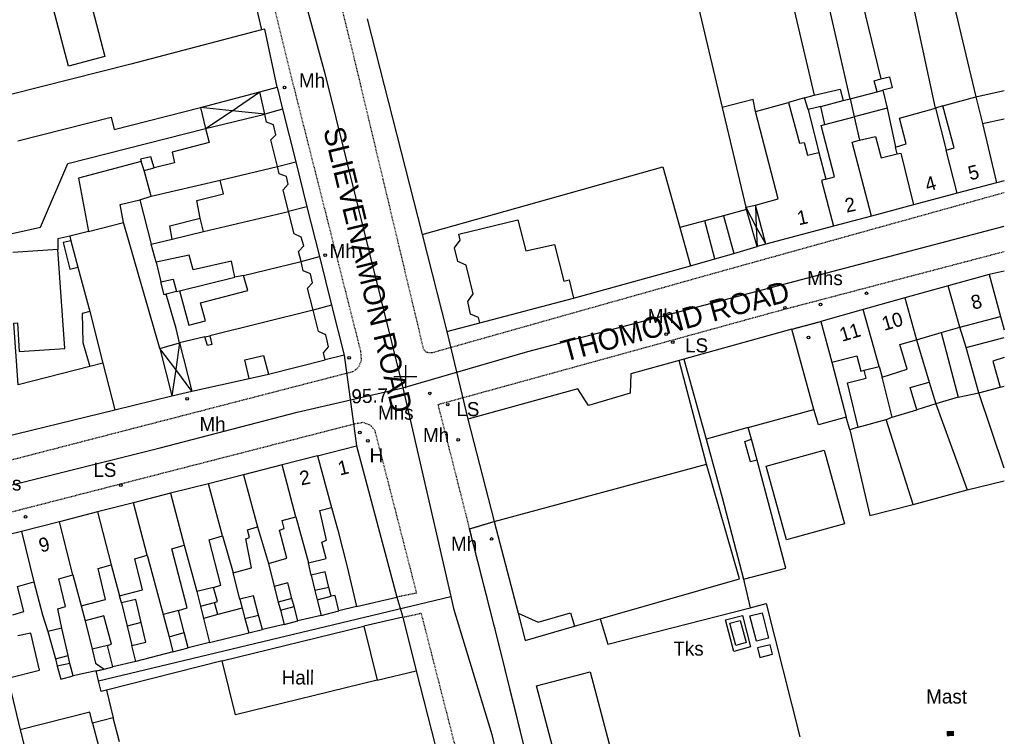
# Model space of a CAD drawing. Header units: metres. Extents: x 611948 to 1225781, y 656699 to 1316021.
# Tile 60 of 169: x 612608 to 612748, y 658414 to 658516. Entities that reach past the tile are written whole.
import ezdxf

# ---------------------------------------------------------------- set-up
doc = ezdxf.new("R2010")
doc.units = ezdxf.units.M
doc.linetypes.add('4696-11$0$PECK', pattern=[0.2, 0.1, -0.1])
for name, color, linetype in [('4696-11$0$BLD_INN_W', 253, 'Continuous'), ('4696-11$0$BLD_OTL_P', 253, 'Continuous'), ('4696-11$0$BLD_OTL_S', 253, 'Continuous'), ('4696-11$0$GEN_LIN_D', 253, 'Continuous'), ('4696-11$0$GEN_PCK_D', 253, '4696-11$0$PECK'), ('4696-11$0$HT_CTRL', 253, 'Continuous'), ('4696-11$0$OTHER_SYM', 253, 'Continuous'), ('4696-11$0$POLE_SYMB', 253, 'Continuous'), ('4696-11$0$ROADS', 253, 'Continuous'), ('4696-11$0$ROADS_CTR', 253, 'Continuous'), ('4696-11$0$ROADS_PCK', 253, '4696-11$0$PECK'), ('4696-11$0$TEXT', 253, 'Continuous')]:
    doc.layers.add(name, color=color, linetype=linetype)
doc.styles.add('4696-11$0$STANDARD', font='txt')

# ---------------------------------------------------------------- blocks, each defined once
blk = doc.blocks.new('4696-11$0$7', base_point=(160603.36571, 242323.240014))
blk.add_solid([(160602.823673, 242323.621135), (160603.847375, 242323.621135), (160602.826954, 242322.867264), (160603.847375, 242322.882888)])
blk = doc.blocks.new('4696-11$0$13', base_point=(160450.170478, 242323.105036))
blk.add_circle((160450.170478, 242323.105036), 0.187958)
blk = doc.blocks.new('4696-11$0$35', base_point=(150.27109, 306.896499))
for p, q in [((150.27109, 308.539432), (150.27109, 305.253567)), ((151.914023, 306.896499), (148.62816, 306.896499))]:
    blk.add_line(p, q)
blk = doc.blocks.new('4696-11')
at = {"layer": '4696-11$0$BLD_INN_W', "flags": 128}
for points in [[(612729.601, 658506.182), (612730.439, 658506.405)], [(612633.345, 658503.939), (612641.793, 658506.16)], [(612637.832, 658503.481), (612641.793, 658506.16)], [(612721.592, 658504.064), (612724.768, 658504.939)], [(612725.766, 658505.184), (612726.358, 658502.606)], [(612637.832, 658503.481), (612633.345, 658503.939)], [(612634.078, 658500.943), (612637.832, 658503.481)], [(612642.508, 658503.004), (612637.832, 658503.481)], [(612634.078, 658500.943), (612642.508, 658503.004)], [(612722.164, 658501.507), (612726.358, 658502.606)], [(612744.626, 658501.666), (612746.614, 658493.236)], [(612728.799, 658488.493), (612726.076, 658499.026), (612727.134, 658499.291)], [(612741.008, 658491.744), (612739.419, 658497.87)], [(612732.483, 658497.356), (612732.983, 658497.419), (612734.807, 658490.093)], [(612625.308, 658494.981), (612624.902, 658496.239)], [(612625.308, 658494.981), (612626.766, 658495.348)], [(612636.154, 658493.614), (612644.303, 658495.533)], [(612626.306, 658491.307), (612625.308, 658494.981)], [(612722.322, 658493.748), (612721.702, 658493.565), (612723.39, 658487.054)], [(612710.923, 658489.754), (612712.431, 658486.926)], [(612712.32, 658490.061), (612712.431, 658486.926)], [(612713.786, 658484.497), (612712.32, 658490.061)], [(612633.769, 658486.283), (612633.299, 658488.181)], [(612633.769, 658486.283), (612645.874, 658489.142)], [(612617.411, 658486.305), (612622.404, 658487.569)], [(612712.431, 658486.926), (612713.786, 658484.497)], [(612712.431, 658486.926), (612712.529, 658484.162)], [(612629.334, 658485.222), (612633.769, 658486.283)], [(612614.897, 658484.973), (612615.875, 658481.218)], [(612639.478, 658480.052), (612647.647, 658482.031)], [(612745.567, 658480.191), (612747.194, 658474.218)], [(612741.401, 658472.683), (612739.711, 658478.558)], [(612629.91, 658477.766), (612628.453, 658477.399)], [(612733.563, 658476.841), (612735.23, 658470.893)], [(612617.586, 658474.907), (612619.441, 658467.537)], [(612649.381, 658475.1), (612634.66, 658471.429)], [(612729.889, 658467.088), (612727.628, 658475.184)], [(612741.401, 658472.683), (612747.194, 658474.218)], [(612747.194, 658474.218), (612747.714, 658472.287)], [(612738.725, 658471.93), (612741.401, 658472.683)], [(612742.275, 658469.767), (612741.401, 658472.683)], [(612633.981, 658471.286), (612630.376, 658470.435)], [(612630.376, 658470.435), (612629.825, 658466.645)], [(612630.376, 658470.435), (612632.119, 658463.598)], [(612629.825, 658466.645), (612627.562, 658469.654)], [(612627.562, 658469.654), (612629.282, 658462.905)], [(612619.441, 658467.537), (612617.583, 658467.108)], [(612619.441, 658467.537), (612621.173, 658460.926)], [(612727.779, 658466.558), (612729.889, 658467.088)], [(612729.889, 658467.088), (612730.336, 658465.57)], [(612629.825, 658466.645), (612629.282, 658462.905)], [(612632.119, 658463.598), (612629.825, 658466.645)], [(612711.287, 658458.4), (612705.273, 658456.734)], [(612712.574, 658453.752), (612711.596, 658453.542), (612710.783, 658456.437), (612711.747, 658456.738)], [(612650.012, 658454.382), (612651.975, 658447.036)], [(612646.922, 658445.672), (612644.969, 658453.093)], [(612675.152, 658445.044), (612705.365, 658453.193)], [(612639.466, 658451.689), (612641.47, 658444.286)], [(612636.497, 658443.002), (612634.476, 658450.414)], [(612629.1, 658449.04), (612631.044, 658441.656)], [(612625.752, 658440.231), (612623.832, 658447.696)], [(612618.696, 658446.384), (612620.639, 658438.867)], [(612615.186, 658437.46), (612613.269, 658444.997)], [(612607.874, 658443.62), (612609.652, 658436.454)], [(612635.212, 658435.657), (612632.836, 658435.065)], [(612651.628, 658435.661), (612649.628, 658435.21)], [(612633.345, 658433.008), (612635.343, 658433.498)], [(612646.352, 658434.073), (612644.418, 658433.566)], [(612649.953, 658433.907), (612651.945, 658434.389)], [(612630.229, 658432.373), (612628.032, 658431.823)], [(612639.266, 658432.697), (612639.673, 658431.219)], [(612644.721, 658432.427), (612646.654, 658432.93)], [(612678.535, 658431.975), (612681.386, 658430.719), (612686, 658432.043), (612686.553, 658430.121)], [(612624.9, 658430.649), (612622.906, 658430.135)], [(612635.811, 658431.82), (612633.793, 658431.25)], [(612639.673, 658431.219), (612641.591, 658431.708)], [(612639.673, 658431.219), (612640.203, 658429.182)], [(612613.603, 658429.834), (612611.626, 658429.365)], [(612628.887, 658428.608), (612631.004, 658429.218)], [(612620.094, 658427.385), (612617.937, 658426.855)], [(612612.704, 658425.509), (612614.501, 658425.958)], [(612614.767, 658424.84), (612612.969, 658424.432)], [(612617.991, 658416.322), (612618.883, 658412.926)]]:
    blk.add_lwpolyline(points, dxfattribs=at)
at = {"layer": '4696-11$0$BLD_OTL_P', "flags": 128}
for points in [[(612642.508, 658503.004), (612641.793, 658506.16)], [(612633.345, 658503.939), (612634.078, 658500.943)], [(612710.923, 658489.754), (612712.32, 658490.061)], [(612613.799, 658484.708), (612614.738, 658480.912)], [(612616.507, 658474.622), (612616.607, 658470.483), (612617.583, 658467.108)], [(612627.562, 658469.654), (612630.376, 658470.435)], [(612735.258, 658460.934), (612734.342, 658464.11), (612737.019, 658464.862)], [(612712.574, 658453.752), (612711.747, 658456.738)], [(612653.037, 658432.303), (612652.484, 658434.523)], [(612639.266, 658432.697), (612635.811, 658431.82)], [(612678.535, 658431.975), (612679.538, 658428.103), (612686.553, 658430.121)], [(612712.438, 658427.992), (612711.518, 658431.62), (612713.251, 658432.06), (612714.171, 658428.431), (612712.438, 658427.992)], [(612709.499, 658427.41), (612708.667, 658430.57), (612710.131, 658430.955), (612710.962, 658427.795), (612709.499, 658427.41)], [(612684.735, 658407.996), (612681.152, 658421.646), (612688.79, 658423.651), (612692.373, 658410), (612684.735, 658407.996)], [(612620.939, 658417.079), (612617.991, 658416.322)]]:
    blk.add_lwpolyline(points, dxfattribs=at)
at = {"layer": '4696-11$0$BLD_OTL_S', "flags": 128}
for points in [[(612614.556, 658509.821), (612609.826, 658527.887), (612615.029, 658529.249), (612619.758, 658511.183), (612614.556, 658509.821)], [(612642.03, 658515), (612623.436, 658510.091), (612606.338, 658505.789), (612602.162, 658505.189)], [(612644.249, 658506.812), (612642.49, 658515.102), (612642.03, 658515)], [(612729.601, 658506.182), (612729.174, 658507.739), (612730.132, 658508.004)], [(612730.132, 658508.004), (612731.37, 658508.31), (612731.758, 658506.752), (612730.439, 658506.405)], [(612641.793, 658506.16), (612644.249, 658506.812)], [(612720.684, 658505.679), (612724.34, 658506.556), (612724.768, 658504.939)], [(612730.439, 658506.405), (612731.052, 658503.829)], [(612633.345, 658503.939), (612641.793, 658506.16)], [(612719.307, 658505.293), (612720.684, 658505.679)], [(612719.795, 658503.635), (612719.307, 658505.293)], [(612724.768, 658504.939), (612725.766, 658505.184)], [(612725.766, 658505.184), (612729.601, 658506.182)], [(612725.766, 658505.184), (612726.358, 658502.606)], [(612738.97, 658504.167), (612743.682, 658505.43)], [(612743.682, 658505.43), (612744.626, 658501.666)], [(612607.35, 658499.174), (612620.612, 658502.558), (612621.08, 658500.82), (612633.345, 658503.939)], [(612712.296, 658503.379), (612717.03, 658504.662)], [(612717.03, 658504.662), (612718.558, 658498.849), (612719.237, 658498.973), (612719.726, 658497.156), (612721.323, 658497.543)], [(612721.592, 658504.064), (612719.795, 658503.635)], [(612722.164, 658501.507), (612721.592, 658504.064)], [(612731.052, 658503.829), (612726.358, 658502.606)], [(612732.239, 658498.315), (612733.737, 658498.743), (612732.819, 658502.437), (612737.931, 658503.842)], [(612737.931, 658503.842), (612739.419, 658497.87)], [(612739.419, 658497.87), (612740.558, 658498.195), (612738.97, 658504.167)], [(612634.078, 658500.943), (612642.508, 658503.004)], [(612644.303, 658495.533), (612643.365, 658499.348), (612644.061, 658500.031), (612643.734, 658501.47), (612642.752, 658501.865), (612642.508, 658503.004)], [(612712.32, 658490.061), (612715.517, 658490.936), (612712.296, 658503.379)], [(612726.358, 658502.606), (612727.134, 658499.291)], [(612744.626, 658501.666), (612747.714, 658502.334)], [(612634.078, 658500.943), (612634.588, 658498.945), (612629.315, 658497.601), (612629.662, 658496.082), (612626.766, 658495.348)], [(612722.322, 658493.748), (612723.56, 658494.074), (612721.665, 658501.385), (612722.164, 658501.507)], [(612744.626, 658501.666), (612746.614, 658493.236)], [(612728.799, 658488.493), (612726.076, 658499.026), (612727.134, 658499.291)], [(612727.134, 658499.291), (612729.372, 658499.822), (612730.186, 658496.766), (612732.483, 658497.356)], [(612732.483, 658497.356), (612732.239, 658498.315)], [(612741.008, 658491.744), (612739.419, 658497.87)], [(612626.766, 658495.348), (612626.299, 658496.926), (612624.8, 658496.599), (612624.902, 658496.239)], [(612721.323, 658497.543), (612722.322, 658493.748)], [(612732.483, 658497.356), (612732.983, 658497.419), (612734.807, 658490.093)], [(612624.902, 658496.239), (612615.994, 658493.877), (612617.411, 658486.305)], [(612636.154, 658493.614), (612644.303, 658495.533)], [(612645.874, 658489.142), (612645.099, 658492.237), (612645.835, 658493.021), (612645.59, 658494.099), (612644.528, 658494.494), (612644.303, 658495.533)], [(612626.306, 658491.307), (612636.154, 658493.614)], [(612633.299, 658488.181), (612632.816, 658490.703), (612636.611, 658491.641), (612636.154, 658493.614)], [(612722.322, 658493.748), (612721.702, 658493.565), (612723.39, 658487.054)], [(612746.614, 658493.236), (612741.008, 658491.744)], [(612747.714, 658493.507), (612746.614, 658493.236)], [(612622.404, 658487.569), (612621.918, 658490.13), (612624.708, 658490.819)], [(612624.708, 658490.819), (612626.306, 658491.307)], [(612741.008, 658491.744), (612734.807, 658490.093)], [(612711.044, 658489.414), (612710.923, 658489.754)], [(612712.529, 658484.162), (612711.044, 658489.414)], [(612713.786, 658484.497), (612712.32, 658490.061)], [(612734.807, 658490.093), (612728.799, 658488.493)], [(612629.334, 658485.222), (612628.972, 658487.105), (612633.299, 658488.181)], [(612633.769, 658486.283), (612645.874, 658489.142)], [(612647.647, 658482.031), (612647.28, 658483.469), (612648.037, 658484.253), (612647.691, 658485.51), (612646.669, 658485.945), (612645.874, 658489.142)], [(612728.799, 658488.493), (612723.39, 658487.054)], [(612617.411, 658486.305), (612622.404, 658487.569)], [(612627.562, 658469.654), (612622.404, 658487.569)], [(612673.087, 658473.294), (612672.923, 658474.034), (612671.761, 658474.548), (612671.372, 658476.325), (612672.147, 658477.409), (612671.127, 658481.524), (612669.945, 658482.038), (612669.476, 658483.976), (612670.27, 658485.059), (612670.106, 658485.898), (612678.516, 658487.959), (612679.616, 658483.545), (612683.712, 658484.463), (612685.022, 658479.249), (612685.778, 658479.434), (612686.426, 658476.799)], [(612723.39, 658487.054), (612713.786, 658484.497)], [(612617.411, 658486.305), (612614.755, 658485.652)], [(612614.755, 658485.652), (612614.897, 658484.973)], [(612626.339, 658484.488), (612629.334, 658485.222)], [(612629.334, 658485.222), (612633.769, 658486.283)], [(612614.897, 658484.973), (612613.799, 658484.708)], [(612614.897, 658484.973), (612615.875, 658481.218)], [(612627.031, 658481.931), (612626.339, 658484.488)], [(612713.786, 658484.497), (612712.529, 658484.162)], [(612613.064, 658483.744), (612606.627, 658483.293)], [(612607.397, 658464.499), (612606.795, 658473.255), (612607.295, 658473.278), (612607.534, 658469.219), (612614.052, 658469.651), (612613.064, 658483.744)], [(612638.219, 658479.806), (612637.737, 658482.087), (612632.283, 658480.821), (612631.753, 658482.938), (612627.031, 658481.931)], [(612614.738, 658480.912), (612615.875, 658481.218)], [(612615.875, 658481.218), (612617.586, 658474.907)], [(612639.478, 658480.052), (612647.647, 658482.031)], [(612649.381, 658475.1), (612648.586, 658478.216), (612649.302, 658478.979), (612648.976, 658480.277), (612647.954, 658480.712), (612647.647, 658482.031)], [(612630.349, 658477.874), (612631.701, 658472.978), (612634.057, 658473.57), (612633.325, 658476.146), (612640.096, 658477.919), (612639.478, 658480.052)], [(612639.478, 658480.052), (612638.219, 658479.806)], [(612745.567, 658480.191), (612739.711, 658478.558)], [(612747.714, 658480.663), (612745.567, 658480.191)], [(612745.567, 658480.191), (612747.194, 658474.218)], [(612627.684, 658479.135), (612629.467, 658479.523), (612629.91, 658477.766)], [(612628.453, 658477.399), (612628.2, 658477.301), (612627.684, 658479.135)], [(612739.711, 658478.558), (612733.563, 658476.841)], [(612741.401, 658472.683), (612739.711, 658478.558)], [(612629.91, 658477.766), (612628.453, 658477.399)], [(612630.376, 658470.435), (612629.883, 658472.49), (612628.453, 658477.399)], [(612629.91, 658477.766), (612630.349, 658477.874)], [(612673.087, 658473.294), (612686.426, 658476.799)], [(612733.563, 658476.841), (612727.628, 658475.184)], [(612733.563, 658476.841), (612735.23, 658470.893)], [(612617.586, 658474.907), (612616.507, 658474.622)], [(612617.586, 658474.907), (612619.441, 658467.537)], [(612649.381, 658475.1), (612634.66, 658471.429)], [(612651.095, 658468.049), (612650.87, 658469.048), (612651.565, 658469.871), (612651.158, 658471.609), (612650.116, 658472.044), (612649.381, 658475.1)], [(612727.628, 658475.184), (612721.619, 658473.508)], [(612729.889, 658467.088), (612727.628, 658475.184)], [(612747.194, 658474.218), (612747.714, 658472.287)], [(612721.619, 658473.508), (612723.187, 658467.716)], [(612742.275, 658469.767), (612741.401, 658472.683)], [(612633.981, 658471.286), (612630.376, 658470.435)], [(612633.981, 658471.286), (612634.66, 658471.429)], [(612634.66, 658471.429), (612634.94, 658470.234), (612634.347, 658470.089), (612633.981, 658471.286)], [(612717.473, 658472.385), (612702.116, 658468.132)], [(612720.629, 658460.987), (612717.473, 658472.385)], [(612735.23, 658470.893), (612738.725, 658471.93)], [(612738.725, 658471.93), (612741.129, 658462.703)], [(612742.275, 658469.767), (612747.714, 658471.232)], [(612630.376, 658470.435), (612632.119, 658463.598)], [(612730.336, 658465.57), (612733.891, 658466.727), (612732.834, 658470.202), (612735.23, 658470.893)], [(612627.562, 658469.654), (612629.282, 658462.905)], [(612640.289, 658465.378), (612639.636, 658468.014), (612642.332, 658468.667), (612643.025, 658466.011)], [(612723.187, 658467.716), (612726.722, 658468.593), (612727.293, 658466.436), (612727.779, 658466.558)], [(612744.105, 658463.357), (612742.275, 658469.767)], [(612617.583, 658467.108), (612607.397, 658464.499)], [(612619.441, 658467.537), (612621.173, 658460.926)], [(612643.025, 658466.011), (612651.095, 658468.049)], [(612701.462, 658467.961), (612694.574, 658466.038), (612694.474, 658463.276), (612688.539, 658461.537), (612687.019, 658463.93), (612671.393, 658459.568)], [(612705.365, 658453.193), (612701.462, 658467.961)], [(612702.116, 658468.132), (612705.273, 658456.734)], [(612729.889, 658467.088), (612730.336, 658465.57)], [(612747.714, 658468.362), (612746.083, 658467.846), (612747.136, 658464.154)], [(612726.939, 658458.462), (612725.384, 658464.772), (612728.061, 658465.402), (612727.779, 658466.558)], [(612632.119, 658463.598), (612640.289, 658465.378)], [(612731.744, 658459.858), (612730.336, 658465.57)], [(612737.019, 658464.862), (612737.954, 658461.767)], [(612747.136, 658464.154), (612747.714, 658464.31)], [(612621.173, 658460.926), (612629.282, 658462.905)], [(612629.282, 658462.905), (612632.119, 658463.598)], [(612741.129, 658462.703), (612744.105, 658463.357)], [(612737.954, 658461.767), (612735.258, 658460.934)], [(612603.236, 658456.561), (612621.173, 658460.926)], [(612711.287, 658458.4), (612720.629, 658460.987)], [(612671.393, 658459.568), (612675.152, 658445.044)], [(612726.939, 658458.462), (612730.925, 658459.534)], [(612730.925, 658459.534), (612731.744, 658459.858)], [(612711.747, 658456.738), (612711.287, 658458.4)], [(612650.012, 658454.382), (612655.533, 658455.792)], [(612655.533, 658455.792), (612661.295, 658434.282)], [(612705.273, 658456.734), (612707.568, 658448.445), (612710.598, 658436.814)], [(612650.012, 658454.382), (612644.969, 658453.093)], [(612650.012, 658454.382), (612651.975, 658447.036)], [(612716.702, 658442.432), (612713.818, 658452.915), (612722.107, 658455.196), (612724.991, 658444.714), (612716.702, 658442.432)], [(612644.969, 658453.093), (612639.466, 658451.689)], [(612646.922, 658445.672), (612644.969, 658453.093)], [(612675.152, 658445.044), (612705.365, 658453.193)], [(612686.553, 658430.121), (612710.059, 658436.885), (612705.365, 658453.193)], [(612710.598, 658436.814), (612716.637, 658438.387), (612712.574, 658453.752)], [(612639.466, 658451.689), (612634.476, 658450.414)], [(612639.466, 658451.689), (612641.47, 658444.286)], [(612634.476, 658450.414), (612629.1, 658449.04)], [(612636.497, 658443.002), (612634.476, 658450.414)], [(612629.1, 658449.04), (612623.832, 658447.696)], [(612629.1, 658449.04), (612631.044, 658441.656)], [(612623.832, 658447.696), (612618.696, 658446.384)], [(612625.752, 658440.231), (612623.832, 658447.696)], [(612618.696, 658446.384), (612613.269, 658444.997)], [(612618.696, 658446.384), (612620.639, 658438.867)], [(612648.694, 658439.141), (612651.211, 658439.753), (612650.6, 658442.09), (612651.279, 658442.354), (612650.318, 658446.608), (612651.975, 658447.036)], [(612651.975, 658447.036), (612652.891, 658443.8), (612654.236, 658438.567), (612655.523, 658432.955)], [(612613.269, 658444.997), (612607.874, 658443.62)], [(612615.186, 658437.46), (612613.269, 658444.997)], [(612643.015, 658439.034), (612645.651, 658439.826), (612644.572, 658443.78), (612645.251, 658444.024), (612644.966, 658445.162), (612646.922, 658445.672)], [(612646.922, 658445.672), (612648.694, 658439.141)], [(612675.152, 658445.044), (612678.535, 658431.975)], [(612607.874, 658443.62), (612601.243, 658441.926)], [(612607.874, 658443.62), (612609.652, 658436.454)], [(612637.982, 658437.71), (612640.599, 658438.423), (612639.819, 658442.558), (612640.298, 658442.741), (612640.012, 658443.858), (612641.47, 658444.286)], [(612641.47, 658444.286), (612643.015, 658439.034)], [(612635.212, 658435.657), (612636.251, 658435.982), (612634.58, 658442.433), (612636.497, 658443.002)], [(612636.497, 658443.002), (612637.982, 658437.71)], [(612630.229, 658432.373), (612631.447, 658432.739), (612629.266, 658441.148), (612631.044, 658441.656)], [(612631.044, 658441.656), (612632.836, 658435.065)], [(612621.84, 658434.452), (612625.095, 658435.288), (612624.014, 658439.742), (612625.752, 658440.231)], [(612625.752, 658440.231), (612628.032, 658431.823)], [(612616.387, 658433.047), (612619.842, 658433.924), (612618.802, 658438.358), (612620.639, 658438.867)], [(612620.639, 658438.867), (612621.84, 658434.452)], [(612651.628, 658435.661), (612651.077, 658437.876), (612649.088, 658437.381)], [(612606.635, 658431.76), (612608.193, 658432.207), (612607.295, 658435.802), (612609.652, 658436.454)], [(612609.652, 658436.454), (612610.854, 658431.76), (612611.626, 658429.365)], [(612613.603, 658429.834), (612613.05, 658432.591), (612614.149, 658432.916), (612613.169, 658436.891), (612615.186, 658437.46)], [(612615.186, 658437.46), (612616.387, 658433.047)], [(612646.352, 658434.073), (612645.762, 658436.297), (612643.829, 658435.784)], [(612649.088, 658437.381), (612649.628, 658435.21)], [(612632.836, 658435.065), (612633.345, 658433.008)], [(612635.343, 658433.498), (612635.782, 658433.64), (612635.212, 658435.657)], [(612643.829, 658435.784), (612644.418, 658433.566)], [(612649.628, 658435.21), (612649.953, 658433.907)], [(612651.945, 658434.389), (612651.628, 658435.661)], [(612624.9, 658430.649), (612624.127, 658433.935), (612622.123, 658433.463)], [(612622.123, 658433.463), (612622.906, 658430.135)], [(612635.811, 658431.82), (612635.343, 658433.498)], [(612641.591, 658431.708), (612640.898, 658434.444), (612638.94, 658433.975)], [(612638.94, 658433.975), (612639.266, 658432.697)], [(612644.418, 658433.566), (612644.721, 658432.427)], [(612646.654, 658432.93), (612646.352, 658434.073)], [(612649.953, 658433.907), (612650.509, 658431.673)], [(612652.484, 658434.523), (612651.945, 658434.389)], [(612655.523, 658432.955), (612661.295, 658434.282)], [(612631.004, 658429.218), (612630.229, 658432.373)], [(612633.345, 658433.008), (612633.793, 658431.25)], [(612639.266, 658432.697), (612639.673, 658431.219)], [(612644.721, 658432.427), (612645.266, 658430.373)], [(612647.197, 658430.886), (612646.654, 658432.93)], [(612650.509, 658431.673), (612653.037, 658432.303)], [(612678.535, 658431.975), (612681.386, 658430.719), (612686, 658432.043), (612686.553, 658430.121)], [(612620.094, 658427.385), (612620.693, 658427.588), (612619.593, 658431.622), (612616.918, 658430.889)], [(612616.918, 658430.889), (612617.937, 658426.855)], [(612623.557, 658427.371), (612625.561, 658427.843), (612624.9, 658430.649)], [(612628.032, 658431.823), (612628.887, 658428.608)], [(612633.793, 658431.25), (612634.65, 658427.795)], [(612639.673, 658431.219), (612640.203, 658429.182)], [(612642.18, 658429.671), (612641.591, 658431.708)], [(612645.266, 658430.373), (612647.197, 658430.886)], [(612611.626, 658429.365), (612612.704, 658425.509)], [(612614.501, 658425.958), (612613.603, 658429.834)], [(612622.906, 658430.135), (612623.557, 658427.371)], [(612631.594, 658427.06), (612631.004, 658429.218)], [(612634.65, 658427.795), (612640.203, 658429.182)], [(612636.444, 658425.189), (612656.602, 658430.146)], [(612640.203, 658429.182), (612642.18, 658429.671)], [(612656.602, 658430.146), (612658.49, 658422.47)], [(612605.921, 658422.742), (612610.432, 658423.859), (612609.207, 658429.133), (612607.349, 658428.744)], [(612628.887, 658428.608), (612629.417, 658426.51)], [(612617.937, 658426.855), (612618.387, 658424.858), (612619.63, 658424.024)], [(612620.888, 658424.37), (612620.094, 658427.385)], [(612629.417, 658426.51), (612631.594, 658427.06)], [(612712.91, 658425.692), (612714.753, 658426.142), (612714.422, 658427.499), (612712.579, 658427.049), (612712.91, 658425.692)], [(612612.704, 658425.509), (612612.969, 658424.432)], [(612614.767, 658424.84), (612614.501, 658425.958)], [(612658.49, 658422.47), (612638.331, 658417.513), (612636.444, 658425.189)], [(612612.969, 658424.432), (612613.458, 658422.614), (612615.235, 658423.062)], [(612615.235, 658423.062), (612614.767, 658424.84)], [(612619.63, 658424.024), (612620.888, 658424.37)], [(612617.991, 658416.322), (612617.579, 658417.926), (612607.703, 658415.391)], [(612621.812, 658413.678), (612620.939, 658417.079)], [(612607.703, 658415.391), (612608.988, 658410.386)]]:
    blk.add_lwpolyline(points, dxfattribs=at)
at = {"layer": '4696-11$0$GEN_LIN_D', "flags": 128}
for points in [[(612710.008, 658551.062), (612720.684, 658505.679)], [(612725.766, 658505.184), (612715.062, 658552.146)], [(612637.252, 658535.474), (612642.03, 658515)], [(612701.86, 658528.046), (612707.574, 658503.956)], [(612725.329, 658527.917), (612730.132, 658508.004)], [(612738.458, 658527.402), (612743.682, 658505.43)], [(612737.931, 658503.842), (612733.169, 658525.961)], [(612657.06, 658516.552), (612664.873, 658485.874)], [(612644.249, 658506.812), (612645.026, 658503.701)], [(612743.682, 658505.43), (612747.714, 658506.36)], [(612712.296, 658503.379), (612711.988, 658505.057), (612707.574, 658503.956)], [(612719.307, 658505.293), (612717.03, 658504.662)], [(612645.026, 658503.701), (612642.508, 658503.004)], [(612645.026, 658503.701), (612646.895, 658496.219)], [(612707.574, 658503.956), (612710.923, 658489.754)], [(612719.795, 658503.635), (612721.323, 658497.543)], [(612731.052, 658503.829), (612732.239, 658498.315)], [(612738.97, 658504.167), (612737.931, 658503.842)], [(612598.216, 658484.136), (612610.568, 658486.912), (612614.485, 658495.969), (612634.078, 658500.943)], [(612644.303, 658495.533), (612646.895, 658496.219)], [(612646.895, 658496.219), (612648.499, 658489.791)], [(612664.873, 658485.874), (612699.14, 658495.48), (612701.544, 658486.846)], [(612624.708, 658490.819), (612626.339, 658484.488)], [(612648.499, 658489.791), (612645.874, 658489.142)], [(612648.499, 658489.791), (612650.265, 658482.723)], [(612711.044, 658489.414), (612707.768, 658488.519)], [(612707.768, 658488.519), (612705.113, 658487.807)], [(612707.768, 658488.519), (612709.214, 658483.167)], [(612705.113, 658487.807), (612701.544, 658486.846)], [(612701.544, 658486.846), (612703.062, 658481.394)], [(612706.519, 658482.394), (612705.113, 658487.807)], [(612614.755, 658485.652), (612613.057, 658485.243), (612613.064, 658483.744)], [(612664.873, 658485.874), (612668.393, 658472.052)], [(612709.214, 658483.167), (612712.529, 658484.162)], [(612647.647, 658482.031), (612650.265, 658482.723)], [(612650.265, 658482.723), (612651.994, 658475.796)], [(612703.062, 658481.394), (612706.519, 658482.394)], [(612706.519, 658482.394), (612709.214, 658483.167)], [(612627.031, 658481.931), (612627.684, 658479.135)], [(612686.426, 658476.799), (612703.062, 658481.394)], [(612630.349, 658477.874), (612638.219, 658479.806)], [(612651.994, 658475.796), (612649.381, 658475.1)], [(612651.994, 658475.796), (612653.771, 658468.682)], [(612668.393, 658472.052), (612673.087, 658473.294)], [(612735.23, 658470.893), (612737.019, 658464.862)], [(612653.771, 658468.682), (612651.095, 658468.049)], [(612702.116, 658468.132), (612701.462, 658467.961)], [(612723.187, 658467.716), (612725.224, 658459.867)], [(612640.289, 658465.378), (612643.025, 658466.011)], [(612744.105, 658463.357), (612747.136, 658464.154)], [(612747.714, 658452.598), (612744.105, 658463.357)], [(612741.129, 658462.703), (612737.954, 658461.767)], [(612737.954, 658461.767), (612742.452, 658449.531)], [(612725.224, 658459.867), (612721.27, 658458.79), (612720.629, 658460.987)], [(612731.744, 658459.858), (612735.258, 658460.934)], [(612725.713, 658458.069), (612725.224, 658459.867)], [(612734.742, 658447.474), (612730.925, 658459.534)], [(612726.939, 658458.462), (612725.713, 658458.069)], [(612725.713, 658458.069), (612728.572, 658445.885), (612734.742, 658447.474)], [(612742.452, 658449.531), (612747.714, 658450.836)], [(612734.742, 658447.474), (612742.452, 658449.531)], [(612643.015, 658439.034), (612643.829, 658435.784)], [(612649.088, 658437.381), (612648.694, 658439.141)], [(612638.94, 658433.975), (612637.982, 658437.71)], [(612710.598, 658436.814), (612711.547, 658432.762)], [(612622.123, 658433.463), (612621.84, 658434.452)], [(612616.387, 658433.047), (612616.918, 658430.889)], [(612655.523, 658432.955), (612653.037, 658432.303)], [(612691.324, 658427.568), (612711.547, 658432.762)], [(612711.547, 658432.762), (612713.854, 658433.355), (612718.604, 658414.381)], [(612650.509, 658431.673), (612647.197, 658430.886)], [(612662.129, 658431.407), (612656.602, 658430.146)], [(612662.129, 658431.407), (612664.026, 658423.797)], [(612690.205, 658431.172), (612691.324, 658427.568)], [(612709.207, 658426.554), (612708.045, 658431.048), (612710.443, 658431.639), (612711.603, 658427.206), (612709.207, 658426.554)], [(612645.266, 658430.373), (612642.18, 658429.671)], [(612634.65, 658427.795), (612631.594, 658427.06)], [(612624.144, 658425.124), (612623.557, 658427.371)], [(612629.417, 658426.51), (612624.144, 658425.124)], [(612636.444, 658425.189), (612619.984, 658421.045)], [(612624.144, 658425.124), (612620.888, 658424.37)], [(612618.512, 658423.778), (612615.235, 658423.062)], [(612618.851, 658422.355), (612618.512, 658423.778)], [(612658.49, 658422.47), (612664.026, 658423.797)], [(612664.026, 658423.797), (612672.219, 658391.661)], [(612605.921, 658422.742), (612607.703, 658415.391)], [(612619.984, 658421.045), (612619.205, 658420.861), (612618.851, 658422.355)], [(612619.984, 658421.045), (612620.939, 658417.079)]]:
    blk.add_lwpolyline(points, dxfattribs=at)
at = {"layer": '4696-11$0$GEN_PCK_D', "flags": 128}
for points in [[(612717.473, 658472.385), (612721.619, 658473.508)], [(612671.641, 658444.001), (612675.152, 658445.044)], [(612684.106, 658394.017), (612675.786, 658427.633), (612671.641, 658444.001)], [(612618.512, 658423.778), (612619.63, 658424.024)]]:
    blk.add_lwpolyline(points, dxfattribs=at)
at = {"layer": '4696-11$0$ROADS', "flags": 128}
for points in [[(612637.252, 658535.474), (612642.03, 658515)], [(612657.06, 658516.552), (612664.873, 658485.874)], [(612644.249, 658506.812), (612642.49, 658515.102), (612642.03, 658515)], [(612644.249, 658506.812), (612645.026, 658503.701)], [(612645.026, 658503.701), (612646.895, 658496.219)], [(612646.895, 658496.219), (612648.499, 658489.791)], [(612746.614, 658493.236), (612741.008, 658491.744)], [(612747.714, 658493.507), (612746.614, 658493.236)], [(612741.008, 658491.744), (612734.807, 658490.093)], [(612648.499, 658489.791), (612650.265, 658482.723)], [(612734.807, 658490.093), (612728.799, 658488.493)], [(612728.799, 658488.493), (612723.39, 658487.054)], [(612723.39, 658487.054), (612713.786, 658484.497)], [(612664.873, 658485.874), (612668.393, 658472.052)], [(612709.214, 658483.167), (612712.529, 658484.162)], [(612713.786, 658484.497), (612712.529, 658484.162)], [(612650.265, 658482.723), (612651.994, 658475.796)], [(612703.062, 658481.394), (612706.519, 658482.394)], [(612706.519, 658482.394), (612709.214, 658483.167)], [(612686.426, 658476.799), (612703.062, 658481.394)], [(612745.567, 658480.191), (612739.711, 658478.558)], [(612747.714, 658480.663), (612745.567, 658480.191)], [(612739.711, 658478.558), (612733.563, 658476.841)], [(612673.087, 658473.294), (612686.426, 658476.799)], [(612733.563, 658476.841), (612727.628, 658475.184)], [(612651.994, 658475.796), (612653.771, 658468.682)], [(612727.628, 658475.184), (612721.619, 658473.508)], [(612668.393, 658472.052), (612673.087, 658473.294)], [(612717.473, 658472.385), (612721.619, 658473.508)], [(612668.393, 658472.052), (612671.393, 658459.568)], [(612668.393, 658472.052), (612671.393, 658459.568)], [(612717.473, 658472.385), (612702.116, 658468.132)], [(612653.771, 658468.682), (612651.095, 658468.049)], [(612653.771, 658468.682), (612655.533, 658455.792)], [(612653.771, 658468.682), (612655.533, 658455.792)], [(612643.025, 658466.011), (612651.095, 658468.049)], [(612701.462, 658467.961), (612694.574, 658466.038), (612694.474, 658463.276), (612688.539, 658461.537), (612687.019, 658463.93), (612671.393, 658459.568)], [(612702.116, 658468.132), (612701.462, 658467.961)], [(612640.289, 658465.378), (612643.025, 658466.011)], [(612632.119, 658463.598), (612640.289, 658465.378)], [(612621.173, 658460.926), (612629.282, 658462.905)], [(612629.282, 658462.905), (612632.119, 658463.598)], [(612603.236, 658456.561), (612621.173, 658460.926)], [(612671.393, 658459.568), (612675.152, 658445.044)], [(612650.012, 658454.382), (612655.533, 658455.792)], [(612655.533, 658455.792), (612661.295, 658434.282)], [(612650.012, 658454.382), (612644.969, 658453.093)], [(612644.969, 658453.093), (612639.466, 658451.689)], [(612639.466, 658451.689), (612634.476, 658450.414)], [(612634.476, 658450.414), (612629.1, 658449.04)], [(612629.1, 658449.04), (612623.832, 658447.696)], [(612623.832, 658447.696), (612618.696, 658446.384)], [(612618.696, 658446.384), (612613.269, 658444.997)], [(612613.269, 658444.997), (612607.874, 658443.62)], [(612671.641, 658444.001), (612675.152, 658445.044)], [(612607.874, 658443.62), (612601.243, 658441.926)], [(612684.106, 658394.017), (612675.786, 658427.633), (612671.641, 658444.001)], [(612655.523, 658432.955), (612661.295, 658434.282)], [(612661.295, 658434.282), (612662.129, 658431.407)], [(612661.295, 658434.282), (612662.129, 658431.407)], [(612650.509, 658431.673), (612653.037, 658432.303)], [(612655.523, 658432.955), (612653.037, 658432.303)], [(612645.266, 658430.373), (612647.197, 658430.886)], [(612650.509, 658431.673), (612647.197, 658430.886)], [(612662.129, 658431.407), (612656.602, 658430.146)], [(612662.129, 658431.407), (612664.026, 658423.797)], [(612634.65, 658427.795), (612640.203, 658429.182)], [(612636.444, 658425.189), (612656.602, 658430.146)], [(612640.203, 658429.182), (612642.18, 658429.671)], [(612645.266, 658430.373), (612642.18, 658429.671)], [(612634.65, 658427.795), (612631.594, 658427.06)], [(612629.417, 658426.51), (612624.144, 658425.124)], [(612629.417, 658426.51), (612631.594, 658427.06)], [(612636.444, 658425.189), (612619.984, 658421.045)], [(612624.144, 658425.124), (612620.888, 658424.37)], [(612618.512, 658423.778), (612619.63, 658424.024)], [(612618.851, 658422.355), (612618.512, 658423.778)], [(612619.63, 658424.024), (612620.888, 658424.37)], [(612664.026, 658423.797), (612672.219, 658391.661)], [(612619.984, 658421.045), (612619.205, 658420.861), (612618.851, 658422.355)]]:
    blk.add_lwpolyline(points, dxfattribs=at)
at = {"layer": '4696-11$0$ROADS_CTR', "flags": 128}
for points in [[(612612.647, 658667.832), (612615.331, 658655.865), (612621.184, 658627.329), (612633.988, 658579.036), (612639.842, 658551.963), (612646.428, 658525.622), (612651.039, 658508.751), (612662.156, 658464.057)], [(612662.156, 658464.057), (612679.941, 658469.24), (612747.714, 658487.069)], [(612541.987, 658433.109), (612555.185, 658437.044), (612570.12, 658441.138), (612627.603, 658455.49), (612647.102, 658460.599), (612662.156, 658464.057)], [(612662.156, 658464.057), (612668.942, 658434.357)], [(612618.851, 658422.355), (612668.942, 658434.357)], [(612668.942, 658434.357), (612669.332, 658432.654), (612674.819, 658414.727), (612681.039, 658387.653), (612687.129, 658363.238), (612689.495, 658354.55)]]:
    blk.add_lwpolyline(points, dxfattribs=at)
at = {"layer": '4696-11$0$ROADS_PCK', "flags": 128}
for points in [[(612620.03, 658652.987), (612634.73, 658593.995), (612646.909, 658544.14), (612654.841, 658512.421), (612665.066, 658469.516), (612665.487, 658469.118), (612666.287, 658469.062), (612704.611, 658479.865), (612747.714, 658491.848)], [(612611.533, 658650.042), (612621.19, 658611.107), (612646.384, 658507.741), (612656.107, 658469.293), (612656.214, 658467.874), (612655.76, 658466.931), (612655.082, 658466.348), (612600.557, 658452.248), (612543.153, 658437.974), (612541.774, 658437.827), (612540.293, 658438.08), (612538.908, 658439.093), (612530.442, 658449.012), (612529.112, 658450.964), (612528.364, 658452.701), (612527.347, 658456.275), (612519.398, 658491.552), (612520.477, 658491.777)], [(612671.641, 658444.001), (612667.163, 658461.687), (612715.972, 658475.12), (612747.714, 658483.451)], [(612683.295, 658350.698), (612685.272, 658351.208), (612703.666, 658277.346), (612704.628, 658272.691), (612706.003, 658265.339), (612707.342, 658257.167), (612707.316, 658255.806), (612706.975, 658254.405), (612706.317, 658253.694), (612705.636, 658253.217), (612704.609, 658252.805), (612703.787, 658252.679), (612702.684, 658252.765), (612699.998, 658254.071), (612694.72, 658257.926), (612667.779, 658279.773), (612658.641, 658287.868), (612654.724, 658291.529), (612652.171, 658294.177), (612649.435, 658297.543), (612647.06, 658300.631), (612645.309, 658303.142), (612641.353, 658310.502), (612623.733, 658344.233), (612620.327, 658349.856), (612618.958, 658351.649), (612589.062, 658385.101), (612557.45, 658421.564), (612550.453, 658429.47), (612549.889, 658430.408), (612549.965, 658431.227), (612552.039, 658432.217), (612554.934, 658433.171), (612655.238, 658458.93), (612656.456, 658459.156), (612657.478, 658458.761), (612658.122, 658458.044), (612664.073, 658434.835), (612661.295, 658434.282)], [(612662.129, 658431.407), (612664.727, 658431.979), (612684.577, 658354.305), (612682.402, 658353.594)]]:
    blk.add_lwpolyline(points, dxfattribs=at)
at = {"layer": '4696-11$0$HT_CTRL'}
blk.add_blockref('4696-11$0$35', (612662.505, 658465.625), dxfattribs=at)
at = {"layer": '4696-11$0$OTHER_SYM'}
for name, p in [('4696-11$0$13', (612645.319, 658506.771)), ('4696-11$0$13', (612651.087, 658482.922)), ('4696-11$0$13', (612714.218, 658478.212)), ('4696-11$0$13', (612728.099, 658477.498)), ('4696-11$0$13', (612716.502, 658475.457)), ('4696-11$0$13', (612721.565, 658475.907)), ('4696-11$0$13', (612699.591, 658471.682)), ('4696-11$0$13', (612719.866, 658471.217)), ('4696-11$0$13', (612654.513, 658468.305)), ('4696-11$0$13', (612665.955, 658463.261)), ('4696-11$0$13', (612631.445, 658462.48)), ('4696-11$0$13', (612656.023, 658457.694)), ('4696-11$0$13', (612657.169, 658456.5)), ('4696-11$0$13', (612670.026, 658456.661)), ('4696-11$0$13', (612608.468, 658445.687)), ('4696-11$0$13', (612674.771, 658442.55)), ('4696-11$0$7', (612740.076, 658414.856))]:
    blk.add_blockref(name, p, dxfattribs=at)
at = {"layer": '4696-11$0$POLE_SYMB'}
for p in [(612700.536, 658470.546), (612668.523, 658461.653), (612622.004, 658450.191)]:
    blk.add_blockref('4696-11$0$13', p, dxfattribs=at)
at = {"layer": '4696-11$0$BLD_OTL_S', "style": '4696-11$0$STANDARD'}
for s, rotation, p in [('5', 14.5, (612742.86, 658493.547)), ('4', 16.2, (612736.769, 658491.939)), ('2', 12.1, (612725.264, 658488.963)), ('1', 12.4, (612718.474, 658487.171)), ('8', 14.3, (612743.269, 658475.151)), ('10', 16.2, (612730.623, 658472.147)), ('11', 16.7, (612724.618, 658470.585)), ('1', 13.9, (612653.173, 658451.562)), ('2', 11.2, (612647.661, 658450.155)), ('9', 14.3, (612610.631, 658440.598)), ('Hall', -0.1, (612644.898, 658421.845))]:
    blk.add_text(s, height=2, rotation=rotation, dxfattribs=at).set_placement(p)
at = {"layer": '4696-11$0$HT_CTRL', "style": '4696-11$0$STANDARD'}
blk.add_text('95.7', height=2, rotation=1.9, dxfattribs=at).set_placement((612654.864, 658461.828))
at = {"layer": '4696-11$0$OTHER_SYM', "style": '4696-11$0$STANDARD'}
for s, p in [('Mh', (612647.356, 658506.783)), ('Mh', (612651.714, 658482.51)), ('Mhs', (612719.678, 658478.664)), ('Mh', (612696.982, 658473.27)), ('Mhs', (612658.609, 658459.525)), ('Mh', (612633.205, 658457.887)), ('Mh', (612665.01, 658456.338)), ('H', (612657.404, 658453.461)), ('Mhs', (612602.813, 658449.444)), ('Mh', (612668.983, 658440.859)), ('Mast', (612736.606, 658419.133))]:
    blk.add_text(s, height=2, rotation=-0.1, dxfattribs=at).set_placement(p)
at = {"layer": '4696-11$0$POLE_SYMB', "style": '4696-11$0$STANDARD'}
for p in [(612702.292, 658469.094), (612669.755, 658460.028), (612618.099, 658451.385)]:
    blk.add_text('LS', height=2, rotation=-0.1, dxfattribs=at).set_placement(p)
at = {"layer": '4696-11$0$ROADS', "style": '4696-11$0$STANDARD'}
for s, rotation, p in [('SLIEVENAMON ROAD', -76.30002, (612650.797, 658500.764)), ('SLIEVENAMON ROAD', -76.30002, (612650.797, 658500.764)), ('THOMOND ROAD', 15.1, (612685.138, 658467.738)), ('THOMOND ROAD', 15.1, (612685.138, 658467.738))]:
    blk.add_text(s, height=3, rotation=rotation, dxfattribs=at).set_placement(p)
at = {"layer": '4696-11$0$TEXT', "style": '4696-11$0$STANDARD'}
blk.add_text('Tks', height=2, rotation=-0.1, dxfattribs=at).set_placement((612700.631, 658425.953))
blk = doc.blocks.new('OS Mapping')
blk.add_blockref('4696-11', (0, 0))

msp = doc.modelspace()

# ---------------------------------------------------------------- block references
msp.add_blockref('OS Mapping', (0, 0))

doc.saveas('drawing.dxf')
